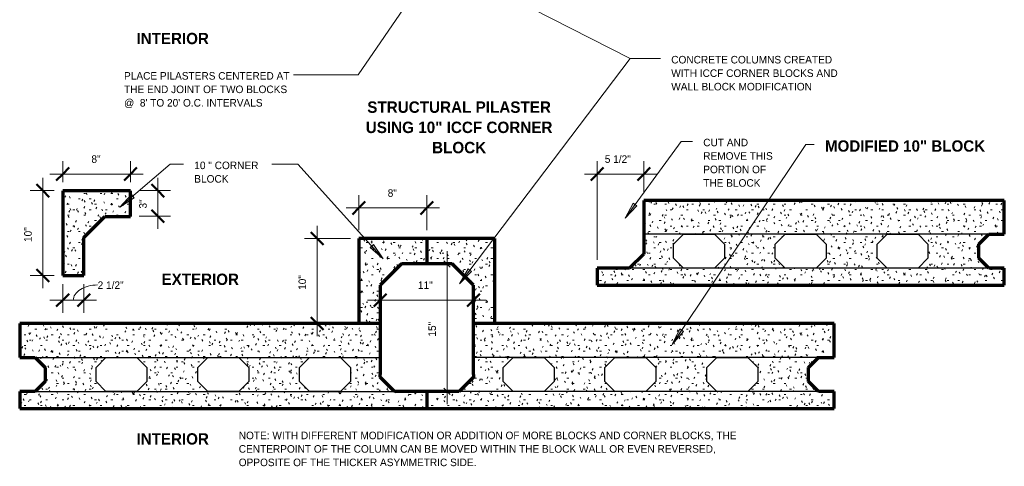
# Model space of a CAD drawing. Header units: inches. Extents: x -145 to -26, y 63 to 187.
# Tile 1 of 2: x -142 to -26, y 63 to 115. Entities that reach past the tile are written whole.
import ezdxf

# ---------------------------------------------------------------- set-up
doc = ezdxf.new("R2010")
doc.units = ezdxf.units.IN
doc.header["$MEASUREMENT"] = 0
doc.layers.add('A-ANNO-DIMS', color=1, linetype='Continuous')
for name, color, linetype, lineweight in [('A-ANNO-DIMS-16', 1, 'Continuous', 9), ('A-ANNO-TEXT', 2, 'Continuous', 9), ('A-DETL', 5, 'Continuous', 70), ('A-DETL-GENF', 3, 'Continuous', 9), ('A-DETL-HLIN', 3, 'Continuous', 70), ('A-DETL-MLIN', 3, 'Continuous', 30)]:
    doc.layers.add(name, color=color, linetype=linetype, lineweight=lineweight)
doc.dimstyles.new('Linear_-_1_16__SBT_1_256_', dxfattribs={"dimscale": 12, "dimtxt": 0.083333, "dimasz": 0.18, "dimexe": 0.125, "dimexo": 0.005208, "dimgap": 0.083333, "dimtad": 1, "dimtoh": 1, "dimdec": 8, "dimzin": 3, "dimdsep": 46, "dimlunit": 4, "dimtxsty": 'Standard', "dimtsz": 0.088388, "dimcen": 0.09, "dimdle": 0.125, "dimazin": 1, "dimtfac": 1, "dimtdec": 8, "dimtmove": 0, "dimatfit": 3, "dimfxl": 0, "dimtvp": 1, "dimtolj": 1, "dimtzin": 0, "dimarcsym": 0})
doc.dimstyles.new('Linear_-_1_16__SBT_INCH_INCREM', dxfattribs={"dimscale": 12, "dimtxt": 0.083333, "dimasz": 0.18, "dimexe": 0.083333, "dimexo": 0.005208, "dimgap": 0.083333, "dimtad": 1, "dimtoh": 1, "dimdec": 0, "dimzin": 1, "dimdsep": 46, "dimlunit": 5, "dimtxsty": 'Standard', "dimtsz": 0.044194, "dimcen": 0.09, "dimdle": 0.125, "dimazin": 0, "dimtfac": 1, "dimtdec": 0, "dimtmove": 0, "dimatfit": 3, "dimfxl": 0, "dimtvp": 1, "dimtolj": 1, "dimtzin": 0, "dimarcsym": 0})
pattern_1 = [(0, (0, 0), (2.56, 0.64), [0.211, -1.709, 0.211, -1.709, -10.24]), (0, (0, 0), (2.56, 0.64), [-3.84, 0.211, -3.629, 0.211, -1.709, -4.48]), (0, (0, 0), (2.56, 0.64), [-9.6, 0.211, -1.069, 0.211, -2.989]), (120, (0.96, 0.32), (-1.8342563, 1.897025), [0.211, -1.709, 0.211, -1.709, -10.24]), (120, (0.96, 0.32), (-1.8342563, 1.897025), [-3.84, 0.211, -3.629, 0.211, -1.709, -4.48]), (120, (0.96, 0.32), (-1.8342563, 1.897025), [-9.6, 0.211, -1.069, 0.211, -2.989]), (240, (1.28, 1.6), (-0.7257437, -2.537025), [0.211, -1.709, 0.211, -1.709, -10.24]), (240, (1.28, 1.6), (-0.7257437, -2.537025), [-3.84, 0.211, -3.629, 0.211, -1.709, -4.48]), (240, (1.28, 1.6), (-0.7257437, -2.537025), [-9.6, 0.211, -1.069, 0.211, -2.989])]

# ---------------------------------------------------------------- blocks, each defined once
blk = doc.blocks.new('DIMBLOCK3-STRUC_C ICCF BLK0')
at = {"layer": 'A-ANNO-DIMS-16'}
for p, q in [((-106.89, 77.91), (-106.89, 90.91)), ((-102.96, 89.41), (-108.39, 89.41)), ((-106.89, 89.41), (-102.96, 89.41)), ((-102.96, 79.41), (-108.39, 79.41)), ((-106.89, 79.41), (-102.96, 79.41))]:
    blk.add_line(p, q, dxfattribs=at)
at = {"layer": 'A-ANNO-DIMS-16', "lineweight": 50}
for p, q in [((-106.89, 89.41), (-107.64, 90.16)), ((-106.89, 89.41), (-106.14, 88.66)), ((-106.89, 79.41), (-107.64, 80.16)), ((-106.89, 79.41), (-106.14, 78.66))]:
    blk.add_line(p, q, dxfattribs=at)
at = {"layer": 'A-ANNO-DIMS-16', "color": 0, "insert": (-109.09, 83.36), "char_height": 0.8894, "width": 2.5143, "attachment_point": 1, "rotation": 90, "line_spacing_factor": 1.070803}
blk.add_mtext('\\fStylus BT|b0|i0|c0|p34|;10"', dxfattribs=at)
blk = doc.blocks.new('DIMBLOCK4-STRUC_C ICCF BLK0')
at = {"layer": 'A-ANNO-DIMS-16'}
for p, q in [((-101.96, 90.41), (-101.96, 94.51)), ((-93.96, 90.41), (-93.96, 94.51)), ((-103.46, 93.01), (-92.46, 93.01)), ((-101.96, 93.01), (-101.96, 90.41)), ((-93.96, 93.01), (-93.96, 90.41))]:
    blk.add_line(p, q, dxfattribs=at)
at = {"layer": 'A-ANNO-DIMS-16', "lineweight": 50}
for p, q in [((-101.96, 93.01), (-102.71, 92.26)), ((-101.96, 93.01), (-101.21, 93.76)), ((-93.96, 93.01), (-94.71, 92.26)), ((-93.96, 93.01), (-93.21, 93.76))]:
    blk.add_line(p, q, dxfattribs=at)
at = {"layer": 'A-ANNO-DIMS-16', "color": 0, "insert": (-98.57, 95.21), "char_height": 0.8894, "width": 1.4667, "attachment_point": 1, "line_spacing_factor": 1.070803}
blk.add_mtext('\\fStylus BT|b0|i0|c0|p34|;8"', dxfattribs=at)
blk = doc.blocks.new('DIMBLOCK13-STRU_C ICCF BLK0')
at = {"layer": 'A-ANNO-DIMS-16'}
for p, q in [((-73.88, 86.91), (-73.88, 98.51)), ((-68.38, 94.91), (-68.38, 98.51)), ((-75.38, 97.01), (-66.88, 97.01)), ((-73.88, 97.01), (-73.88, 86.91)), ((-68.38, 97.01), (-68.38, 94.91))]:
    blk.add_line(p, q, dxfattribs=at)
at = {"layer": 'A-ANNO-DIMS-16', "lineweight": 50}
for p, q in [((-73.88, 97.01), (-73.13, 97.76)), ((-68.38, 97.01), (-67.63, 97.76)), ((-73.88, 97.01), (-74.63, 96.26)), ((-68.38, 97.01), (-69.13, 96.26))]:
    blk.add_line(p, q, dxfattribs=at)
at = {"layer": 'A-ANNO-DIMS-16', "color": 0, "insert": (-72.98, 99.21), "char_height": 0.8894, "width": 4.4381, "attachment_point": 1, "line_spacing_factor": 1.070803}
blk.add_mtext('\\fStylus BT|b0|i0|c0|p34|;5 1/2"', dxfattribs=at)
blk = doc.blocks.new('DIMBLOCK14-STRU_C ICCF BLK0')
at = {"layer": 'A-ANNO-DIMS-16', "lineweight": 50}
for p, q in [((-99.46, 82.15), (-98.71, 82.9)), ((-88.46, 82.15), (-87.71, 82.9)), ((-99.46, 82.15), (-100.21, 81.4)), ((-88.46, 82.15), (-89.21, 81.4))]:
    blk.add_line(p, q, dxfattribs=at)
at = {"layer": 'A-ANNO-DIMS-16'}
for p, q in [((-100.96, 82.15), (-86.96, 82.15)), ((-99.46, 82.21), (-99.46, 80.65)), ((-99.46, 82.15), (-99.46, 82.21)), ((-88.46, 82.21), (-88.46, 80.65)), ((-88.46, 82.15), (-88.46, 82.21))]:
    blk.add_line(p, q, dxfattribs=at)
at = {"layer": 'A-ANNO-DIMS-16', "color": 0, "insert": (-95.01, 84.36), "char_height": 0.8894, "width": 2.5143, "attachment_point": 1, "line_spacing_factor": 1.070803}
blk.add_mtext('\\fStylus BT|b0|i0|c0|p34|;11"', dxfattribs=at)
blk = doc.blocks.new('DIMBLOCK17-STRU_C ICCF BLK0')
at = {"layer": 'A-ANNO-DIMS-16'}
for p, q in [((-91.57, 69.91), (-91.57, 87.91)), ((-91.1, 86.41), (-92.57, 86.41)), ((-91.57, 86.41), (-91.95, 86.79)), ((-91.57, 86.41), (-91.2, 86.04)), ((-91.57, 86.41), (-91.1, 86.41)), ((-91.1, 71.41), (-92.57, 71.41)), ((-91.57, 71.41), (-91.95, 71.79)), ((-91.57, 71.41), (-91.2, 71.04)), ((-91.57, 71.41), (-91.1, 71.41))]:
    blk.add_line(p, q, dxfattribs=at)
at = {"layer": 'A-ANNO-DIMS-16', "color": 0, "insert": (-93.78, 77.86), "char_height": 0.8894, "width": 2.5143, "attachment_point": 1, "rotation": 90, "line_spacing_factor": 1.070803}
blk.add_mtext('\\fStylus BT|b0|i0|c0|p34|;15"', dxfattribs=at)
blk = doc.blocks.new('DIMBLOCK22-STRU_C ICCF BLK0')
at = {"layer": 'A-ANNO-DIMS-16'}
for p, q in [((-136.89, 96.05), (-136.89, 98.51)), ((-128.89, 96.05), (-128.89, 98.51)), ((-138.39, 97.01), (-127.39, 97.01)), ((-136.89, 97.01), (-136.89, 96.05)), ((-128.89, 97.01), (-128.89, 96.05))]:
    blk.add_line(p, q, dxfattribs=at)
at = {"layer": 'A-ANNO-DIMS-16', "lineweight": 50}
for p, q in [((-136.89, 97.01), (-136.14, 97.76)), ((-128.89, 97.01), (-128.14, 97.76)), ((-136.89, 97.01), (-137.64, 96.26)), ((-128.89, 97.01), (-129.64, 96.26))]:
    blk.add_line(p, q, dxfattribs=at)
at = {"layer": 'A-ANNO-DIMS-16', "color": 0, "insert": (-133.5, 99.21), "char_height": 0.8894, "width": 1.4667, "attachment_point": 1, "line_spacing_factor": 1.070803}
blk.add_mtext('\\fStylus BT|b0|i0|c0|p34|;8"', dxfattribs=at)
blk = doc.blocks.new('DIMBLOCK23-STRU_C ICCF BLK0')
at = {"layer": 'A-ANNO-DIMS-16'}
for p, q in [((-139.22, 83.55), (-139.22, 96.55)), ((-137.89, 95.05), (-140.72, 95.05)), ((-139.22, 95.05), (-137.89, 95.05)), ((-137.89, 85.05), (-140.72, 85.05)), ((-139.22, 85.05), (-137.89, 85.05))]:
    blk.add_line(p, q, dxfattribs=at)
at = {"layer": 'A-ANNO-DIMS-16', "lineweight": 50}
for p, q in [((-139.22, 95.05), (-139.97, 95.8)), ((-139.22, 95.05), (-138.47, 94.3)), ((-139.22, 85.05), (-139.97, 85.8)), ((-139.22, 85.05), (-138.47, 84.3))]:
    blk.add_line(p, q, dxfattribs=at)
at = {"layer": 'A-ANNO-DIMS-16', "color": 0, "insert": (-141.43, 89), "char_height": 0.8894, "width": 2.5143, "attachment_point": 1, "rotation": 90, "line_spacing_factor": 1.070803}
blk.add_mtext('\\fStylus BT|b0|i0|c0|p34|;10"', dxfattribs=at)
blk = doc.blocks.new('DIMBLOCK24-STRU_C ICCF BLK0')
at = {"layer": 'A-ANNO-DIMS-16'}
for p, q in [((-136.89, 84.05), (-136.89, 80.65)), ((-136.89, 82.15), (-136.89, 84.05)), ((-134.39, 84.05), (-134.39, 80.65)), ((-134.39, 82.15), (-134.39, 84.05)), ((-138.39, 82.15), (-132.89, 82.15))]:
    blk.add_line(p, q, dxfattribs=at)
at = {"layer": 'A-ANNO-DIMS-16', "lineweight": 50}
for p, q in [((-136.89, 82.15), (-136.14, 82.9)), ((-134.39, 82.15), (-133.64, 82.9)), ((-136.89, 82.15), (-137.64, 81.4)), ((-134.39, 82.15), (-135.14, 81.4))]:
    blk.add_line(p, q, dxfattribs=at)
at = {"layer": 'A-ANNO-DIMS-16'}
blk.add_ellipse((-132.77, 82.15), major_axis=(2.87, 0), ratio=0.625678, start_param=1.570796, end_param=3.141593, dxfattribs=at)
at = {"layer": 'A-ANNO-DIMS-16', "color": 0, "insert": (-132.77, 84.36), "char_height": 0.8894, "width": 4.4381, "attachment_point": 1, "line_spacing_factor": 1.070803}
blk.add_mtext('\\fStylus BT|b0|i0|c0|p34|;2 1/2"', dxfattribs=at)
blk = doc.blocks.new('DIMBLOCK25-STRU_C ICCF BLK0')
at = {"layer": 'A-ANNO-DIMS-16'}
for p, q in [((-125.66, 96.55), (-125.66, 90.55)), ((-127.89, 95.05), (-124.16, 95.05)), ((-125.66, 95.05), (-127.89, 95.05)), ((-127.89, 92.05), (-124.16, 92.05)), ((-125.66, 92.05), (-127.89, 92.05))]:
    blk.add_line(p, q, dxfattribs=at)
at = {"layer": 'A-ANNO-DIMS-16', "lineweight": 50}
for p, q in [((-125.66, 95.05), (-126.41, 95.8)), ((-125.66, 95.05), (-124.91, 94.3)), ((-125.66, 92.05), (-126.41, 92.8)), ((-125.66, 92.05), (-124.91, 91.3))]:
    blk.add_line(p, q, dxfattribs=at)
at = {"layer": 'A-ANNO-DIMS-16', "color": 0, "insert": (-127.87, 92.94), "char_height": 0.8894, "width": 1.4667, "attachment_point": 1, "rotation": 90, "line_spacing_factor": 1.070803}
blk.add_mtext('\\fStylus BT|b0|i0|c0|p34|;3"', dxfattribs=at)

msp = doc.modelspace()

# ---------------------------------------------------------------- hatches: boundary and pattern name
at = {"layer": 'A-ANNO-TEXT'}
for points in [[(-128.44787576, 94.20117327), (-128.79008792, 94.60143433), (-130.13912414, 93.10162408)], [(-69.20144305, 93.26843101), (-69.62663524, 93.57912328), (-70.5940102, 91.8089495)], [(-100.23829092, 88.69340143), (-100.62825941, 88.33950503), (-99.08922015, 87.03540086)], [(-88.68188751, 85.5163281), (-89.10134545, 85.83471956), (-90.1008281, 84.08247416)], [(-63.70094972, 78.46540667), (-64.13867361, 78.75817942), (-65.03172655, 76.94937153)]]:
    msp.add_hatch(color=7, dxfattribs=at).paths.add_polyline_path(points, flags=0)
at = {"layer": 'A-DETL-GENF'}
h = msp.add_hatch(dxfattribs=at)
h.set_pattern_fill('FP1_1', style=0, pattern_type=2)
h.set_pattern_definition(pattern_1)
h.paths.add_polyline_path([(-128.88835776, 95.04736895), (-136.88835776, 95.04736895), (-136.88835776, 85.04736895), (-134.38835776, 85.04736895), (-134.38835776, 89.54736895), (-131.92407204, 92.01165466), (-128.88835776, 92.01165466)], flags=0)
h = msp.add_hatch(dxfattribs=at)
h.set_pattern_fill('FP1_1', style=0, pattern_type=2)
h.set_pattern_definition(pattern_1)
h.paths.add_polyline_path([(-68.3835655, 93.90902981), (-68.3835655, 87.58060269), (-70.05513837, 85.90902981), (-73.88246149, 85.90902981), (-73.88246149, 83.90902981), (-25.88246149, 83.90902981), (-25.88246149, 85.90902981), (-27.71088862, 85.90902981), (-28.88246149, 87.08060269), (-28.88246149, 88.73745694), (-27.71088862, 89.90902981), (-25.88246149, 89.90902981), (-25.88246149, 93.90902981)], flags=0)
h.paths.add_polyline_path([(-36.05403437, 89.90902981), (-34.88246149, 88.73745694), (-34.88246149, 87.08060269), (-36.05403437, 85.90902981), (-39.71088862, 85.90902981), (-40.88246149, 87.08060269), (-40.88246149, 88.73745694), (-39.71088862, 89.90902981)], flags=0)
h.paths.add_polyline_path([(-48.05403437, 89.90902981), (-46.88246149, 88.73745694), (-46.88246149, 87.08060269), (-48.05403437, 85.90902981), (-51.71088862, 85.90902981), (-52.88246149, 87.08060269), (-52.88246149, 88.73745694), (-51.71088862, 89.90902981)], flags=0)
h.paths.add_polyline_path([(-60.05403437, 89.90902981), (-58.88246149, 88.73745694), (-58.88246149, 87.08060269), (-60.05403437, 85.90902981), (-63.71088862, 85.90902981), (-64.88246149, 87.08060269), (-64.88246149, 88.73745694), (-63.71088862, 89.90902981)], flags=0)
h = msp.add_hatch(dxfattribs=at)
h.set_pattern_fill('FP1_1', style=0, pattern_type=2)
h.set_pattern_definition(pattern_1)
h.paths.add_polyline_path([(-93.95781477, 89.41208535), (-101.95781477, 89.41208535), (-101.95781477, 79.41208535), (-99.45781477, 79.41208535), (-99.45781477, 83.91208535), (-96.99352906, 86.37637107), (-96.95781477, 86.41208535), (-93.95781477, 86.41208535)], flags=0)
h = msp.add_hatch(dxfattribs=at)
h.set_pattern_fill('FP1_1', style=0, pattern_type=2)
h.set_pattern_definition(pattern_1)
h.paths.add_polyline_path([(-90.92210049, 86.37637107), (-88.45781477, 83.91208535), (-88.45781477, 79.41208535), (-85.95781477, 79.41208535), (-85.95781477, 89.41208535), (-93.95781477, 89.41208535), (-93.95781477, 86.41208535), (-90.95781477, 86.41208535)], flags=0)
h = msp.add_hatch(dxfattribs=at)
h.set_pattern_fill('FP1_1', style=0, pattern_type=2)
h.set_pattern_definition(pattern_1)
h.paths.add_polyline_path([(-141.95671077, 79.41208535), (-141.95671077, 75.41208535), (-140.12828365, 75.41208535), (-138.95671077, 74.24051248), (-138.95671077, 72.58365823), (-140.12828365, 71.41208535), (-141.95671077, 71.41208535), (-141.95671077, 69.41208535), (-93.95671077, 69.41208535), (-93.95671077, 71.41208535), (-97.78403389, 71.41208535), (-99.45560677, 73.08365823), (-99.45665034, 76.2478718), (-99.45781477, 79.41208535)], flags=0)
h.paths.add_polyline_path([(-107.7851379, 75.41208535), (-104.12828365, 75.41208535), (-102.95671077, 74.24051248), (-102.95671077, 72.58365823), (-104.12828365, 71.41208535), (-107.7851379, 71.41208535), (-108.95671077, 72.58365823), (-108.95671077, 74.24051248)], flags=0)
h.paths.add_polyline_path([(-119.7851379, 75.41208535), (-116.12828365, 75.41208535), (-114.95671077, 74.24051248), (-114.95671077, 72.58365823), (-116.12828365, 71.41208535), (-119.7851379, 71.41208535), (-120.95671077, 72.58365823), (-120.95671077, 74.24051248)], flags=0)
h.paths.add_polyline_path([(-131.7851379, 75.41208535), (-128.12828365, 75.41208535), (-126.95671077, 74.24051248), (-126.95671077, 72.58365823), (-128.12828365, 71.41208535), (-131.7851379, 71.41208535), (-132.95671077, 72.58365823), (-132.95671077, 74.24051248)], flags=0)
h = msp.add_hatch(dxfattribs=at)
h.set_pattern_fill('FP1_1', style=0, pattern_type=2)
h.set_pattern_definition(pattern_1)
h.paths.add_polyline_path([(-88.45781477, 79.41208535), (-88.45781477, 73.41208535), (-88.45781477, 73.08365823), (-90.12938765, 71.41208535), (-93.95671077, 71.41208535), (-93.95671077, 69.41208535), (-45.95671077, 69.41208535), (-45.95671077, 71.41208535), (-47.7851379, 71.41208535), (-48.95671077, 72.58365823), (-48.95671077, 74.24051248), (-47.7851379, 75.41208535), (-45.95671077, 75.41208535), (-45.95671077, 79.41208535)], flags=0)
h.paths.add_polyline_path([(-56.12828365, 75.41208535), (-54.95671077, 74.24051248), (-54.95671077, 72.58365823), (-56.12828365, 71.41208535), (-59.7851379, 71.41208535), (-60.95671077, 72.58365823), (-60.95671077, 74.24051248), (-59.7851379, 75.41208535)], flags=0)
h.paths.add_polyline_path([(-68.12828365, 75.41208535), (-66.95671077, 74.24051248), (-66.95671077, 72.58365823), (-68.12828365, 71.41208535), (-71.7851379, 71.41208535), (-72.95671077, 72.58365823), (-72.95671077, 74.24051248), (-71.7851379, 75.41208535)], flags=0)
h.paths.add_polyline_path([(-80.12828365, 75.41208535), (-78.95671077, 74.24051248), (-78.95671077, 72.58365823), (-80.12828365, 71.41208535), (-83.7851379, 71.41208535), (-84.95671077, 72.58365823), (-84.95671077, 74.24051248), (-83.7851379, 75.41208535)], flags=0)

# ---------------------------------------------------------------- linework, layer by layer
at = {"layer": 'A-ANNO-TEXT', "color": 7}
for p, q in [((-91.36362199, 121.5018493), (-69.97253633, 110.60005632)), ((-93.99051359, 120.42288789), (-102.05498034, 108.69600941)), ((-90.1008281, 84.08247416), (-69.97253633, 110.60005632)), ((-69.97253633, 110.60005632), (-66.42753293, 110.60005632)), ((-69.97253633, 110.60005632), (-66.42753293, 110.60005632)), ((-108.04918905, 108.69600941), (-109.68583717, 108.69600941)), ((-102.05498034, 108.69600941), (-108.04918905, 108.69600941)), ((-70.5940102, 91.8089495), (-63.99067809, 100.84581804)), ((-65.03172655, 76.94937153), (-49.28262559, 100.49581804)), ((-63.99067809, 100.84581804), (-62.65329437, 100.84581804)), ((-49.28262559, 100.49581804), (-48.30787945, 100.49581804)), ((-130.13912414, 93.10162408), (-124.2315897, 98.15240302)), ((-124.2315897, 98.15240302), (-122.65329437, 98.15240302)), ((-110.77894477, 98.15240302), (-112.22329437, 98.15240302)), ((-109.17789961, 98.15240302), (-110.77894477, 98.15240302)), ((-99.08922015, 87.03540086), (-109.17789961, 98.15240302)), ((-128.79008792, 94.60143433), (-130.13912414, 93.10162408)), ((-130.13912414, 93.10162408), (-128.44787576, 94.20117327)), ((-128.44787576, 94.20117327), (-128.79008792, 94.60143433)), ((-69.62663524, 93.57912328), (-70.5940102, 91.8089495)), ((-70.5940102, 91.8089495), (-69.20144305, 93.26843101)), ((-69.20144305, 93.26843101), (-69.62663524, 93.57912328)), ((-100.23829092, 88.69340143), (-100.62825941, 88.33950503)), ((-100.62825941, 88.33950503), (-99.08922015, 87.03540086)), ((-99.08922015, 87.03540086), (-100.23829092, 88.69340143)), ((-89.10134545, 85.83471956), (-90.1008281, 84.08247416)), ((-90.1008281, 84.08247416), (-88.68188751, 85.5163281)), ((-88.68188751, 85.5163281), (-89.10134545, 85.83471956)), ((-64.13867361, 78.75817942), (-65.03172655, 76.94937153)), ((-65.03172655, 76.94937153), (-63.70094972, 78.46540667)), ((-63.70094972, 78.46540667), (-64.13867361, 78.75817942))]:
    msp.add_line(p, q, dxfattribs=at)
at = {"layer": 'A-DETL'}
for p, q in [((-68.3835655, 93.90902981), (-68.3835655, 87.58060269)), ((-28.88246149, 88.73745694), (-27.71088862, 89.90902981)), ((-27.71088862, 89.90902981), (-25.88246149, 89.90902981)), ((-28.88246149, 87.08060269), (-28.88246149, 88.73745694)), ((-68.3835655, 87.58060269), (-70.05513837, 85.90902981)), ((-27.71088862, 85.90902981), (-28.88246149, 87.08060269)), ((-70.05513837, 85.90902981), (-73.88246149, 85.90902981)), ((-25.88246149, 85.90902981), (-27.71088862, 85.90902981)), ((-99.45781477, 83.91208535), (-99.45781477, 73.41208535)), ((-88.45781477, 73.41208535), (-88.45781477, 83.91208535)), ((-141.95671077, 75.41208535), (-140.12828365, 75.41208535)), ((-140.12828365, 75.41208535), (-138.95671077, 74.24051248)), ((-48.95671077, 74.24051248), (-47.7851379, 75.41208535)), ((-47.7851379, 75.41208535), (-45.95671077, 75.41208535)), ((-138.95671077, 74.24051248), (-138.95671077, 72.58365823)), ((-99.45560677, 73.08365823), (-99.45560677, 73.41208535)), ((-88.45781477, 73.41208535), (-88.45781477, 73.08365823)), ((-48.95671077, 72.58365823), (-48.95671077, 74.24051248)), ((-138.95671077, 72.58365823), (-140.12828365, 71.41208535)), ((-97.78403389, 71.41208535), (-99.45560677, 73.08365823)), ((-88.45781477, 73.08365823), (-90.12938765, 71.41208535)), ((-47.7851379, 71.41208535), (-48.95671077, 72.58365823)), ((-140.12828365, 71.41208535), (-141.95671077, 71.41208535)), ((-93.95671077, 71.41208535), (-97.78403389, 71.41208535)), ((-90.12938765, 71.41208535), (-93.95671077, 71.41208535)), ((-45.95671077, 71.41208535), (-47.7851379, 71.41208535))]:
    msp.add_line(p, q, dxfattribs=at)
at = {"layer": 'A-DETL', "lineweight": 30}
for p, q in [((-64.88246149, 88.73745694), (-63.71088862, 89.90902981)), ((-63.71088862, 89.90902981), (-60.05403437, 89.90902981)), ((-60.05403437, 89.90902981), (-58.88246149, 88.73745694)), ((-52.88246149, 88.73745694), (-51.71088862, 89.90902981)), ((-51.71088862, 89.90902981), (-48.05403437, 89.90902981)), ((-48.05403437, 89.90902981), (-46.88246149, 88.73745694)), ((-40.88246149, 88.73745694), (-39.71088862, 89.90902981)), ((-39.71088862, 89.90902981), (-36.05403437, 89.90902981)), ((-36.05403437, 89.90902981), (-34.88246149, 88.73745694)), ((-64.88246149, 87.08060269), (-64.88246149, 88.73745694)), ((-58.88246149, 88.73745694), (-58.88246149, 87.08060269)), ((-52.88246149, 87.08060269), (-52.88246149, 88.73745694)), ((-46.88246149, 88.73745694), (-46.88246149, 87.08060269)), ((-40.88246149, 87.08060269), (-40.88246149, 88.73745694)), ((-34.88246149, 88.73745694), (-34.88246149, 87.08060269)), ((-63.71088862, 85.90902981), (-64.88246149, 87.08060269)), ((-58.88246149, 87.08060269), (-60.05403437, 85.90902981)), ((-51.71088862, 85.90902981), (-52.88246149, 87.08060269)), ((-46.88246149, 87.08060269), (-48.05403437, 85.90902981)), ((-39.71088862, 85.90902981), (-40.88246149, 87.08060269)), ((-34.88246149, 87.08060269), (-36.05403437, 85.90902981)), ((-60.05403437, 85.90902981), (-63.71088862, 85.90902981)), ((-48.05403437, 85.90902981), (-51.71088862, 85.90902981)), ((-36.05403437, 85.90902981), (-39.71088862, 85.90902981)), ((-132.95671077, 74.24051248), (-131.7851379, 75.41208535)), ((-131.7851379, 75.41208535), (-128.12828365, 75.41208535)), ((-128.12828365, 75.41208535), (-126.95671077, 74.24051248)), ((-120.95671077, 74.24051248), (-119.7851379, 75.41208535)), ((-119.7851379, 75.41208535), (-116.12828365, 75.41208535)), ((-116.12828365, 75.41208535), (-114.95671077, 74.24051248)), ((-108.95671077, 74.24051248), (-107.7851379, 75.41208535)), ((-107.7851379, 75.41208535), (-104.12828365, 75.41208535)), ((-104.12828365, 75.41208535), (-102.95671077, 74.24051248)), ((-84.95671077, 74.24051248), (-83.7851379, 75.41208535)), ((-83.7851379, 75.41208535), (-80.12828365, 75.41208535)), ((-80.12828365, 75.41208535), (-78.95671077, 74.24051248)), ((-72.95671077, 74.24051248), (-71.7851379, 75.41208535)), ((-71.7851379, 75.41208535), (-68.12828365, 75.41208535)), ((-68.12828365, 75.41208535), (-66.95671077, 74.24051248)), ((-60.95671077, 74.24051248), (-59.7851379, 75.41208535)), ((-59.7851379, 75.41208535), (-56.12828365, 75.41208535)), ((-56.12828365, 75.41208535), (-54.95671077, 74.24051248)), ((-132.95671077, 72.58365823), (-132.95671077, 74.24051248)), ((-126.95671077, 74.24051248), (-126.95671077, 72.58365823)), ((-120.95671077, 72.58365823), (-120.95671077, 74.24051248)), ((-114.95671077, 74.24051248), (-114.95671077, 72.58365823)), ((-108.95671077, 72.58365823), (-108.95671077, 74.24051248)), ((-102.95671077, 74.24051248), (-102.95671077, 72.58365823)), ((-84.95671077, 72.58365823), (-84.95671077, 74.24051248)), ((-78.95671077, 74.24051248), (-78.95671077, 72.58365823)), ((-72.95671077, 72.58365823), (-72.95671077, 74.24051248)), ((-66.95671077, 74.24051248), (-66.95671077, 72.58365823)), ((-60.95671077, 72.58365823), (-60.95671077, 74.24051248)), ((-54.95671077, 74.24051248), (-54.95671077, 72.58365823)), ((-131.7851379, 71.41208535), (-132.95671077, 72.58365823)), ((-126.95671077, 72.58365823), (-128.12828365, 71.41208535)), ((-119.7851379, 71.41208535), (-120.95671077, 72.58365823)), ((-114.95671077, 72.58365823), (-116.12828365, 71.41208535)), ((-107.7851379, 71.41208535), (-108.95671077, 72.58365823)), ((-102.95671077, 72.58365823), (-104.12828365, 71.41208535)), ((-83.7851379, 71.41208535), (-84.95671077, 72.58365823)), ((-78.95671077, 72.58365823), (-80.12828365, 71.41208535)), ((-71.7851379, 71.41208535), (-72.95671077, 72.58365823)), ((-66.95671077, 72.58365823), (-68.12828365, 71.41208535)), ((-59.7851379, 71.41208535), (-60.95671077, 72.58365823)), ((-54.95671077, 72.58365823), (-56.12828365, 71.41208535)), ((-128.12828365, 71.41208535), (-131.7851379, 71.41208535)), ((-116.12828365, 71.41208535), (-119.7851379, 71.41208535)), ((-104.12828365, 71.41208535), (-107.7851379, 71.41208535)), ((-80.12828365, 71.41208535), (-83.7851379, 71.41208535)), ((-68.12828365, 71.41208535), (-71.7851379, 71.41208535)), ((-56.12828365, 71.41208535), (-59.7851379, 71.41208535))]:
    msp.add_line(p, q, dxfattribs=at)
at = {"layer": 'A-DETL-HLIN'}
for p, q in [((-128.88835776, 95.04736895), (-136.88835776, 95.04736895)), ((-136.88835776, 95.04736895), (-136.88835776, 85.04736895)), ((-128.88835776, 92.01165466), (-128.88835776, 95.04736895)), ((-25.88246149, 93.90902981), (-68.3835655, 93.90902981)), ((-25.88246149, 89.90902981), (-25.88246149, 93.90902981)), ((-134.38835776, 89.54736895), (-131.92407204, 92.01165466)), ((-131.92407204, 92.01165466), (-128.88835776, 92.01165466)), ((-134.38835776, 85.04736895), (-134.38835776, 89.54736895)), ((-93.95781477, 89.41208535), (-101.95781477, 89.41208535)), ((-101.95781477, 89.41208535), (-101.95781477, 79.41208535)), ((-93.95781477, 89.41208535), (-93.95781477, 86.41208535)), ((-85.95781477, 89.41208535), (-93.95781477, 89.41208535)), ((-85.95781477, 79.41208535), (-85.95781477, 89.41208535)), ((-96.95781477, 86.41208535), (-99.45781477, 83.91208535)), ((-90.95781477, 86.41208535), (-96.95781477, 86.41208535)), ((-88.45781477, 83.91208535), (-90.95781477, 86.41208535)), ((-73.88246149, 85.90902981), (-73.88246149, 83.90902981)), ((-25.88246149, 83.90902981), (-25.88246149, 85.90902981)), ((-136.88835776, 85.04736895), (-134.38835776, 85.04736895)), ((-73.88246149, 83.90902981), (-25.88246149, 83.90902981)), ((-99.45781477, 79.41208535), (-141.95671077, 79.41208535)), ((-141.95671077, 79.41208535), (-141.95671077, 75.41208535)), ((-45.95671077, 79.41208535), (-88.45781477, 79.41208535)), ((-45.95671077, 75.41208535), (-45.95671077, 79.41208535)), ((-141.95671077, 71.41208535), (-141.95671077, 69.41208535)), ((-93.95671077, 71.41208535), (-93.95671077, 69.41208535)), ((-45.95671077, 69.41208535), (-45.95671077, 71.41208535)), ((-141.95671077, 69.41208535), (-93.95671077, 69.41208535)), ((-93.95671077, 69.41208535), (-45.95671077, 69.41208535))]:
    msp.add_line(p, q, dxfattribs=at)
at = {"layer": 'A-DETL-MLIN'}
for p, q in [((-25.88246149, 89.90902981), (-68.3835655, 89.90902981)), ((-25.88246149, 85.90902981), (-73.88246149, 85.90902981)), ((-141.95671077, 75.41208535), (-99.45560677, 75.41208535)), ((-45.95671077, 75.41208535), (-88.45781477, 75.41208535)), ((-141.95671077, 71.41208535), (-93.95671077, 71.41208535)), ((-45.95671077, 71.41208535), (-93.95671077, 71.41208535))]:
    msp.add_line(p, q, dxfattribs=at)

# ---------------------------------------------------------------- texts
at = {"layer": 'A-ANNO-TEXT', "color": 7}
for s, insert, char_height, width, attachment_point, line_spacing_factor in [('\\fStylus BT|b1|i0|c0|p34|;INTERIOR', (-128.1788086, 113.63543571), 1.3341121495, 9.846, 1, 1.070803), ('\\fStylus BT|b0|i0|c0|p34|;CONCRETE COLUMNS CREATED\\PWITH ICCF CORNER BLOCKS AND\\PWALL BLOCK MODIFICATION', (-65.14753293, 110.91962315), 0.8894080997, 23.568, 1, 1.070803), ("\\fStylus BT|b0|i0|c0|p34|;PLACE PILASTERS CENTERED AT\\PTHE END JOINT OF TWO BLOCKS\\P@  8' TO 20' O.C. INTERVALS", (-129.65583717, 109.01557624), 0.8894080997, 23.16, 1, 1.070803), ('\\fStylus BT|b1|i0|c0|p34|;STRUCTURAL PILASTER\\PUSING 10" ICCF CORNER\\PBLOCK', (-90.15500343, 105.5579571), 1.3434579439, 26.982, 2, 1.063354), ('\\fStylus BT|b0|i0|c0|p34|;CUT AND\\PREMOVE THIS\\PPORTION OF\\PTHE BLOCK', (-61.37329437, 101.16538487), 0.8894080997, 9.828, 1, 1.070803), ('\\fStylus BT|b1|i0|c0|p34|;MODIFIED 10" BLOCK', (-47.02787945, 100.97516828), 1.3341121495, 23.346, 1, 1.070803), ('\\fStylus BT|b0|i0|c0|p34|;10 " CORNER\\PBLOCK', (-121.37329437, 98.47196985), 0.8894080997, 9.444, 1, 1.070803), ('\\fStylus BT|b1|i0|c0|p34|;EXTERIOR', (-125.22982112, 85.27693492), 1.3341121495, 10.206, 1, 1.070803), ('\\fStylus BT|b1|i0|c0|p34|;INTERIOR', (-128.1788086, 66.47732608), 1.3341121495, 9.846, 1, 1.070803), ('\\fStylus BT|b0|i0|c0|p34|;NOTE: WITH DIFFERENT MODIFICATION OR ADDITION OF MORE BLOCKS AND CORNER BLOCKS, THE\\PCENTERPOINT OF THE COLUMN CAN BE MOVED WITHIN THE BLOCK WALL OR EVEN REVERSED,\\POPPOSITE OF THE THICKER ASYMMETRIC SIDE.', (-116.13201836, 66.66754267), 0.88940809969, 70.776, 1, 1.070803)]:
    msp.add_mtext(s, dxfattribs=dict(at, insert=insert, char_height=char_height, width=width, attachment_point=attachment_point, line_spacing_factor=line_spacing_factor))

# ---------------------------------------------------------------- dimensions: what is measured, and where the dimension line sits
at = {"layer": 'A-ANNO-DIMS', "lineweight": 9}
for base, p1, p2, picture, middle in [((-128.8883577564, 97.0065352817), (-136.8883577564, 95.0473689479), (-128.8883577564, 95.0473689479), 'DIMBLOCK22-STRU_C ICCF BLK0', (-132.8883577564, 98.5065352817)), ((-68.3835654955, 97.0065352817), (-73.8824614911, 85.9090298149), (-68.3835654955, 93.9090298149), 'DIMBLOCK13-STRU_C ICCF BLK0', (-71.1330134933, 99.1732019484)), ((-93.9578147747, 93.0065352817), (-101.9578147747, 89.4120853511), (-93.9578147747, 89.4120853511), 'DIMBLOCK4-STRUC_C ICCF BLK0', (-97.9578147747, 94.5065352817)), ((-134.38835776, 82.1488541), (-136.88835776, 85.04736895), (-134.38835776, 85.04736895), 'DIMBLOCK24-STRU_C ICCF BLK0', (-130.10037075, 84.31552077)), ((-88.4578147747, 82.1488541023), (-99.4578147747, 83.2095142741), (-88.4578147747, 83.2095142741), 'DIMBLOCK14-STRU_C ICCF BLK0', (-93.9578147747, 83.6488541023))]:
    dim = msp.add_linear_dim(base=base, p1=p1, p2=p2, dimstyle='Linear_-_1_16__SBT_1_256_', dxfattribs=at)
    dim.commit()
    dim.dimension.update_dxf_attribs({"geometry": picture, "text_midpoint": middle})
for base, p1, p2, dimstyle, picture, middle in [((-139.2187007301, 95.0473689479), (-136.8883577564, 85.0473689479), (-136.8883577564, 95.0473689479), 'Linear_-_1_16__SBT_1_256_', 'DIMBLOCK23-STRU_C ICCF BLK0', (-140.7187007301, 90.0473689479)), ((-125.66439456, 92.04736895), (-128.88835776, 95.04736895), (-128.88835776, 92.04736895), 'Linear_-_1_16__SBT_1_256_', 'DIMBLOCK25-STRU_C ICCF BLK0', (-127.33106123, 91.4260486)), ((-106.8875532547, 89.4120853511), (-101.9578147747, 79.4120853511), (-101.9578147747, 89.4120853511), 'Linear_-_1_16__SBT_1_256_', 'DIMBLOCK3-STRUC_C ICCF BLK0', (-108.3875532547, 84.4120853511)), ((-91.57273938, 86.41208535), (-92.10306947, 71.41208535), (-92.10306947, 86.41208535), 'Linear_-_1_16__SBT_INCH_INCREM', 'DIMBLOCK17-STRU_C ICCF BLK0', (-93.07273938, 78.91208535))]:
    dim = msp.add_linear_dim(base=base, p1=p1, p2=p2, angle=90, dimstyle=dimstyle, dxfattribs=at)
    dim.commit()
    dim.dimension.update_dxf_attribs({"geometry": picture, "text_midpoint": middle})

doc.saveas('drawing.dxf')
